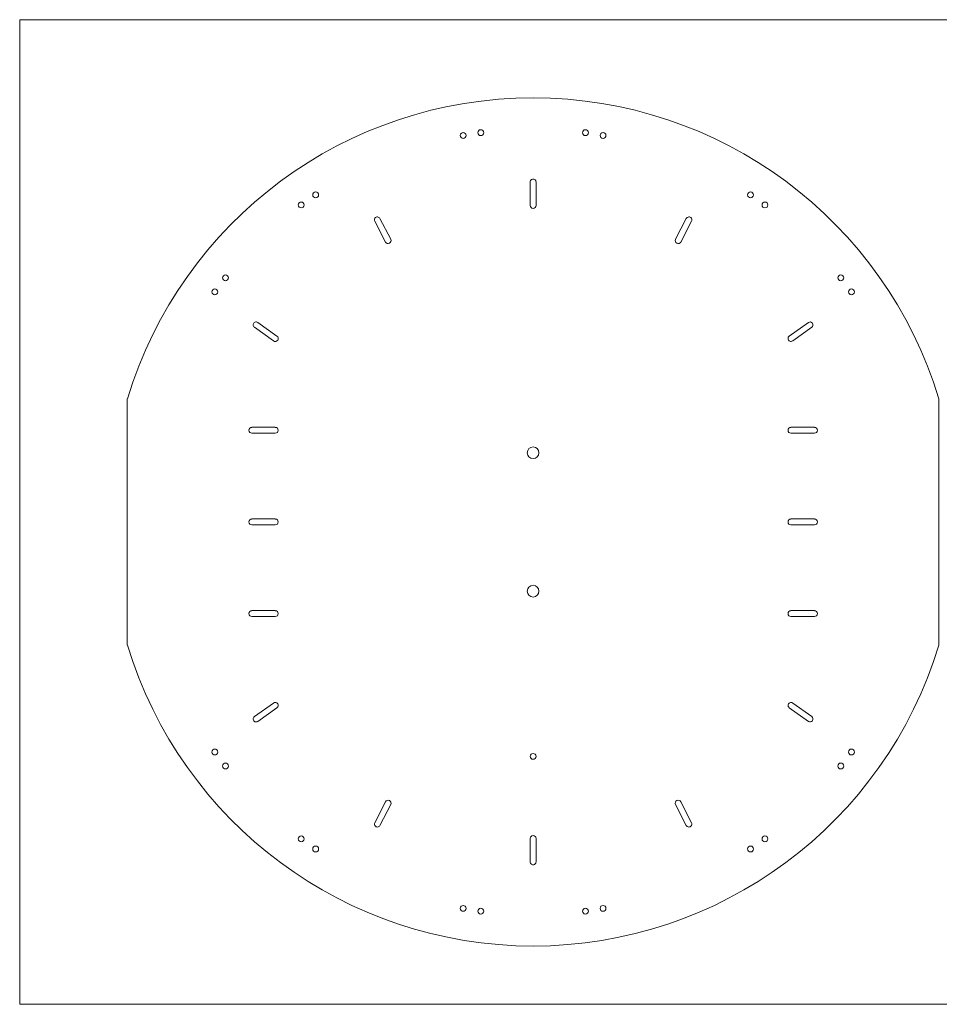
# Model space of a CAD drawing. Header units: inches. Extents: x 0 to 32.5, y 0 to 21.
# Tile 1 of 2: x 0 to 19.6, y 0 to 21. Entities that reach past the tile are written whole.
import ezdxf

# ---------------------------------------------------------------- set-up
doc = ezdxf.new("R2010")
doc.units = ezdxf.units.IN
doc.header["$MEASUREMENT"] = 0
doc.layers.add('CONTINUOUS', color=7, linetype='Continuous', lineweight=0)
doc.layers.add('VISIBLE', color=7, linetype='Continuous', lineweight=0)

# ---------------------------------------------------------------- blocks, each defined once
blk = doc.blocks.new('BLOCK0')
at = {"layer": 'CONTINUOUS'}
for p, q in [((32.5, 21), (0, 21)), ((0, 21), (0, 0)), ((0, 0), (32.5, 0))]:
    blk.add_line(p, q, dxfattribs=at)

msp = doc.modelspace()

# ---------------------------------------------------------------- linework, layer by layer
at = {"layer": 'VISIBLE'}
for p, q in [((10.889, 17.038), (10.889, 17.538)), ((11.014, 17.538), (11.014, 17.038)), ((7.803, 16.258), (7.573, 16.703)), ((7.685, 16.76), (7.914, 16.316)), ((13.99, 16.316), (14.219, 16.76)), ((14.33, 16.703), (14.101, 16.258)), ((5.081, 14.542), (5.488, 14.252)), ((16.416, 14.252), (16.823, 14.542)), ((5.416, 14.15), (5.008, 14.44)), ((16.895, 14.44), (16.488, 14.15)), ((2.296, 12.913), (2.296, 7.663)), ((19.608, 7.663), (19.608, 12.913)), ((4.952, 12.306), (5.452, 12.306)), ((5.452, 12.181), (4.952, 12.181)), ((16.452, 12.306), (16.952, 12.306)), ((16.952, 12.181), (16.452, 12.181)), ((4.952, 10.351), (5.452, 10.351)), ((16.452, 10.351), (16.952, 10.351)), ((5.452, 10.226), (4.952, 10.226)), ((16.952, 10.226), (16.452, 10.226)), ((4.952, 8.396), (5.452, 8.396)), ((5.452, 8.271), (4.952, 8.271)), ((16.452, 8.396), (16.952, 8.396)), ((16.952, 8.271), (16.452, 8.271)), ((5.008, 6.136), (5.416, 6.426)), ((5.488, 6.324), (5.081, 6.034)), ((16.823, 6.034), (16.416, 6.324)), ((16.488, 6.426), (16.895, 6.136)), ((7.573, 3.873), (7.803, 4.318)), ((7.914, 4.26), (7.685, 3.816)), ((14.219, 3.816), (13.99, 4.26)), ((14.101, 4.318), (14.33, 3.873)), ((10.889, 3.038), (10.889, 3.538)), ((11.014, 3.538), (11.014, 3.038))]:
    msp.add_line(p, q, dxfattribs=at)
for centre, radius in [((9.46, 18.531), 0.0625), ((9.835, 18.59), 0.0625), ((12.068, 18.59), 0.0625), ((12.443, 18.531), 0.0625), ((6.314, 17.263), 0.0625), ((15.59, 17.263), 0.0625), ((6.006, 17.049), 0.0625), ((15.897, 17.049), 0.0625), ((4.39, 15.494), 0.0625), ((17.514, 15.494), 0.0625), ((4.163, 15.195), 0.0625), ((17.741, 15.195), 0.0625), ((10.952, 11.764), 0.125), ((10.952, 8.812), 0.125), ((4.163, 5.381), 0.0625), ((10.952, 5.288), 0.0625), ((17.741, 5.381), 0.0625), ((4.39, 5.082), 0.0625), ((17.514, 5.082), 0.0625), ((6.006, 3.528), 0.0625), ((15.897, 3.528), 0.0625), ((6.314, 3.313), 0.0625), ((15.59, 3.313), 0.0625), ((9.46, 2.046), 0.0625), ((12.443, 2.046), 0.0625), ((9.835, 1.987), 0.0625), ((12.068, 1.987), 0.0625)]:
    msp.add_circle(centre, radius, dxfattribs=at)
for centre, radius, start, end in [((10.952, 10.288), 9.045, 16.8712, 163.1288), ((10.952, 17.538), 0.0625, 359.753, 180.247), ((10.952, 17.038), 0.0625, 180.2653, 359.7347), ((7.629, 16.732), 0.0625, 27.033, 207.527), ((14.275, 16.732), 0.0625, 332.473, 152.967), ((7.858, 16.287), 0.0625, 207.5453, 27.0147), ((14.046, 16.287), 0.0625, 152.9853, 332.4547), ((5.044, 14.491), 0.0625, 54.5691, 234.5691), ((16.859, 14.491), 0.0625, 305.4309, 125.4309), ((5.452, 14.201), 0.0625, 234.5691, 54.5691), ((16.452, 14.201), 0.0625, 125.4309, 305.4309), ((4.952, 12.243), 0.0625, 90, 270), ((5.452, 12.243), 0.0625, 270, 90), ((16.452, 12.243), 0.0625, 90, 270), ((16.952, 12.243), 0.0625, 270, 90), ((4.952, 10.288), 0.0625, 90, 270), ((5.452, 10.288), 0.0625, 270, 90), ((16.452, 10.288), 0.0625, 90, 270), ((16.952, 10.288), 0.0625, 270, 90), ((4.952, 8.333), 0.0625, 90, 270), ((5.452, 8.333), 0.0625, 270, 90), ((16.452, 8.333), 0.0625, 90, 270), ((16.952, 8.333), 0.0625, 270, 90), ((10.952, 10.288), 9.045, 196.8712, 343.1288), ((5.452, 6.375), 0.0625, 305.4309, 125.4309), ((16.452, 6.375), 0.0625, 54.5691, 234.5691), ((5.044, 6.085), 0.0625, 125.4309, 305.4309), ((16.859, 6.085), 0.0625, 234.5691, 54.5691), ((7.858, 4.289), 0.0625, 332.9853, 152.4547), ((14.046, 4.289), 0.0625, 27.5453, 207.0147), ((7.629, 3.844), 0.0625, 152.473, 332.967), ((14.275, 3.844), 0.0625, 207.033, 27.527), ((10.952, 3.538), 0.0625, 0.2653, 179.7347), ((10.952, 3.038), 0.0625, 179.753, 0.247)]:
    msp.add_arc(centre, radius, start, end, dxfattribs=at)

# ---------------------------------------------------------------- block references
at = {"layer": 'CONTINUOUS'}
msp.add_blockref('BLOCK0', (0, 0), dxfattribs=at)

doc.saveas('drawing.dxf')
